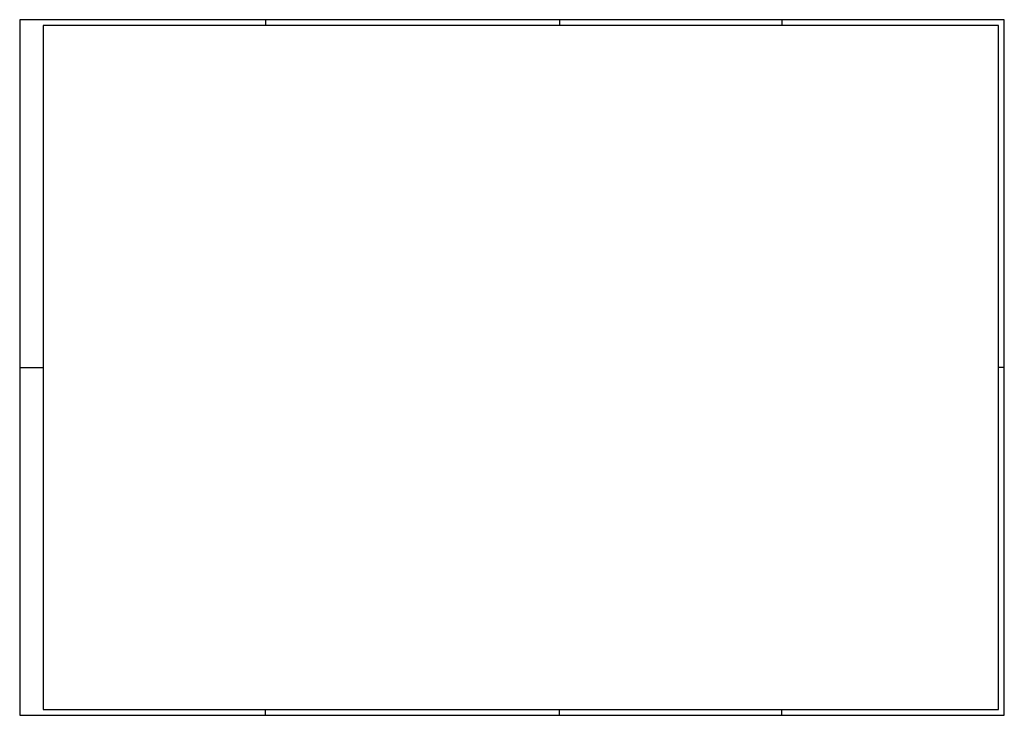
# Model space of a CAD drawing. Header units: millimetres. Extents: x 1271 to 2112, y 1445 to 2039.
import ezdxf

# ---------------------------------------------------------------- set-up
doc = ezdxf.new("R2010")
doc.units = ezdxf.units.MM
doc.header["$LTSCALE"] = 500
doc.layers.add('PB_PB-RA', color=230, linetype='Continuous', lineweight=25)

# ---------------------------------------------------------------- blocks, each defined once
blk = doc.blocks.new('*U1')
at = {"color": 8, "linetype": 'Continuous'}
blk.add_lwpolyline([(-841, 0), (0, 0), (0, 594), (-841, 594)], close=True, dxfattribs=at)
at = {"color": 7, "linetype": 'Continuous'}
blk.add_lwpolyline([(-821, 5), (-5, 5), (-5, 589), (-821, 589)], close=True, dxfattribs=at)
at = {"color": 8, "linetype": 'Continuous'}
for points in [[(-631, 594), (-631, 589)], [(-380, 594), (-380, 589)], [(-190, 594), (-190, 589)], [(-841, 297), (-821, 297)], [(0, 297), (-5, 297)], [(-631, 0), (-631, 5)], [(-380, 0), (-380, 5)], [(-190, 0), (-190, 5)]]:
    blk.add_lwpolyline(points, dxfattribs=at)

msp = doc.modelspace()

# ---------------------------------------------------------------- block references
at = {"layer": 'PB_PB-RA'}
msp.add_blockref('*U1', (2112.1, 1445.31), dxfattribs=at)

doc.saveas('drawing.dxf')
